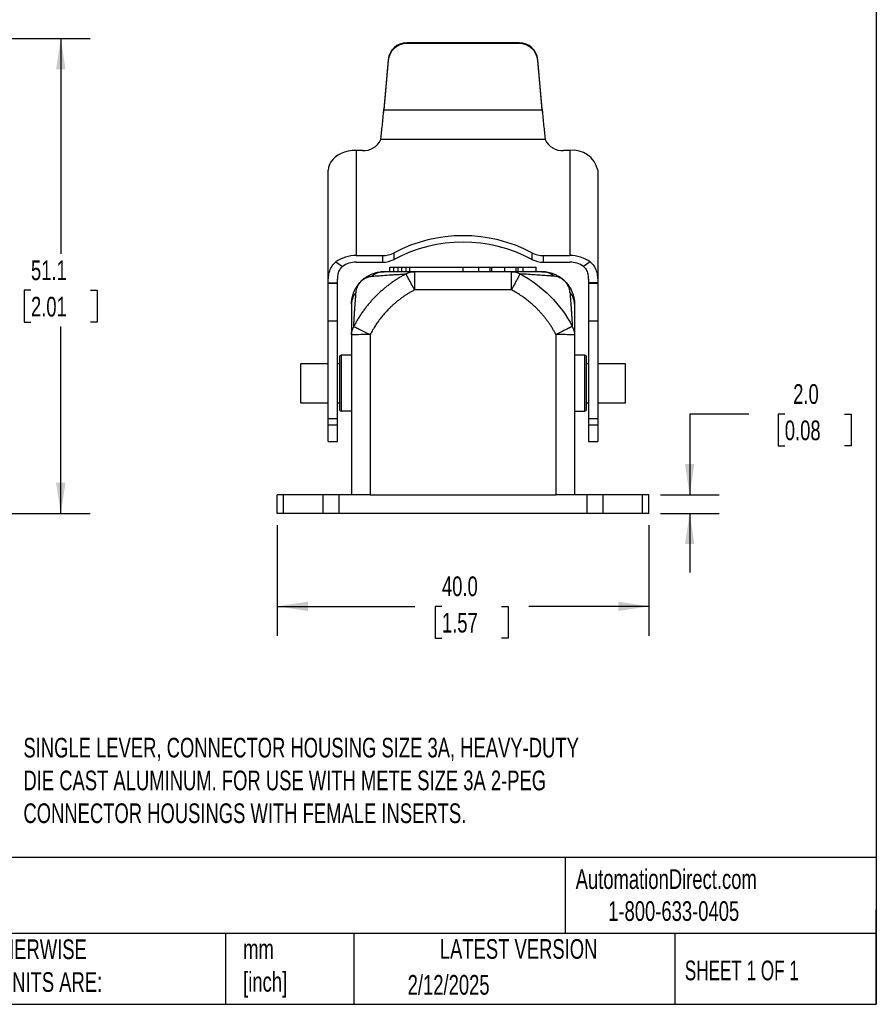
# Model space of a CAD drawing. Header units: millimetres. Extents: x 6 to 273, y 6 to 210.
# Tile 3 of 4: x 181 to 273, y 6 to 112. Entities that reach past the tile are written whole.
import ezdxf

# ---------------------------------------------------------------- set-up
doc = ezdxf.new("R2010")
doc.units = ezdxf.units.MM
doc.linetypes.add('SLD-Solid', pattern=[0])
doc.layers.add('DIMENSIONS', color=140, linetype='SLD-Solid', lineweight=25)
doc.layers.add('TEXT', color=140, linetype='SLD-Solid', lineweight=25)
doc.styles.add('SLDTEXTSTYLE0', font='TXT', dxfattribs={"width": 0.7})
doc.styles.add('SLDTEXTSTYLE1', font='TXT', dxfattribs={"width": 0.65})
doc.dimstyles.new('SLDDIMSTYLE1', dxfattribs={"dimtxt": 2.158008, "dimasz": 3.302, "dimexe": 0, "dimexo": 0.0625, "dimgap": 0.539502, "dimtad": 0, "dimtih": 1, "dimtoh": 1, "dimrnd": 1e-09, "dimzin": 4, "dimdsep": 46, "dimtxsty": 'SLDTEXTSTYLE0', "dimsah": 1, "dimcen": 0.09, "dimadec": 0, "dimazin": 1, "dimtfac": 1, "dimtofl": 0, "dimtmove": 0, "dimatfit": 3, "dimfxl": 0, "dimfrac": 2, "dimtolj": 1, "dimtzin": 12, "dimarcsym": 0})
doc.dimstyles.new('SLDDIMSTYLE2', dxfattribs={"dimtxt": 2.158008, "dimasz": 3.302, "dimexe": 0, "dimexo": 0.0625, "dimgap": 0.539502, "dimtad": 0, "dimtih": 1, "dimtoh": 1, "dimrnd": 1e-09, "dimzin": 12, "dimdsep": 46, "dimtxsty": 'SLDTEXTSTYLE0', "dimsah": 1, "dimcen": 0.09, "dimadec": 0, "dimazin": 3, "dimtfac": 1, "dimtofl": 0, "dimtmove": 0, "dimatfit": 3, "dimfxl": 0, "dimfrac": 2, "dimtolj": 1, "dimtzin": 12, "dimarcsym": 0})
doc.dimstyles.new('SLDDIMSTYLE3', dxfattribs={"dimtxt": 2.158008, "dimasz": 3.302, "dimexe": 0, "dimexo": 0.0625, "dimgap": 0.539502, "dimtad": 0, "dimtih": 1, "dimtoh": 1, "dimrnd": 1e-09, "dimzin": 4, "dimdsep": 46, "dimtxsty": 'SLDTEXTSTYLE0', "dimsah": 1, "dimcen": 0.09, "dimadec": 0, "dimazin": 1, "dimtfac": 1, "dimtmove": 0, "dimatfit": 0, "dimfxl": 0, "dimfrac": 2, "dimtolj": 1, "dimtzin": 12, "dimarcsym": 0})

# ---------------------------------------------------------------- blocks, each defined once
blk = doc.blocks.new('_D_2')
at = {"layer": 'DIMENSIONS'}
for p, q in [((130.05, 110.24), (188.45, 110.24)), ((185.28, 110.24), (185.28, 87.07)), ((182.07, 83.16), (181.35, 83.16)), ((181.35, 83.16), (181.35, 79.73)), ((188.48, 83.16), (189.21, 83.16)), ((189.21, 83.16), (189.21, 79.73)), ((181.35, 79.73), (182.07, 79.73)), ((189.21, 79.73), (188.48, 79.73)), ((185.28, 59.16), (185.28, 79.25)), ((163.55, 59.16), (188.45, 59.16))]:
    blk.add_line(p, q, dxfattribs=at)
for points in [[(185.28, 110.24), (184.77, 106.94), (185.79, 106.94)], [(185.28, 59.16), (185.79, 62.47), (184.77, 62.47)]]:
    blk.add_solid(points, dxfattribs=at)
at = {"layer": 'DIMENSIONS', "char_height": 2.117, "attachment_point": 1, "style": 'SLDTEXTSTYLE0'}
for s, insert in [('51.1', (182.07, 86.37)), ('2.01', (182.07, 82.46))]:
    blk.add_mtext(s, dxfattribs=dict(at, insert=insert))
blk = doc.blocks.new('_D_6')
at = {"layer": 'DIMENSIONS'}
for p, q in [((259.32, 69.85), (252.97, 69.85)), ((252.97, 69.85), (252.97, 61.16)), ((263.2, 69.85), (262.48, 69.85)), ((262.48, 69.85), (262.48, 66.42)), ((269.62, 69.85), (270.34, 69.85)), ((270.34, 69.85), (270.34, 66.42)), ((262.48, 66.42), (263.2, 66.42)), ((270.34, 66.42), (269.62, 66.42)), ((249.84, 61.16), (256.14, 61.16)), ((249.84, 59.16), (256.14, 59.16)), ((252.97, 59.16), (252.97, 52.81))]:
    blk.add_line(p, q, dxfattribs=at)
for points in [[(252.97, 61.16), (253.47, 64.47), (252.46, 64.47)], [(252.97, 59.16), (252.46, 55.86), (253.47, 55.86)]]:
    blk.add_solid(points, dxfattribs=at)
at = {"layer": 'DIMENSIONS', "char_height": 2.117, "attachment_point": 1, "style": 'SLDTEXTSTYLE0'}
for s, insert in [('2.0', (264.1, 73.06)), ('0.08', (263.2, 69.15))]:
    blk.add_mtext(s, dxfattribs=dict(at, insert=insert))
blk = doc.blocks.new('_D_7')
at = {"layer": 'DIMENSIONS'}
for p, q in [((208.57, 57.89), (208.57, 45.99)), ((248.57, 57.89), (248.57, 45.99)), ((208.57, 49.16), (223.38, 49.16)), ((226.3, 49.16), (225.58, 49.16)), ((225.58, 49.16), (225.58, 45.74)), ((232.72, 49.16), (233.44, 49.16)), ((233.44, 49.16), (233.44, 45.74)), ((248.57, 49.16), (235.64, 49.16)), ((225.58, 45.74), (226.3, 45.74)), ((233.44, 45.74), (232.72, 45.74))]:
    blk.add_line(p, q, dxfattribs=at)
for points in [[(208.57, 49.16), (211.87, 48.66), (211.87, 49.67)], [(248.57, 49.16), (245.27, 49.67), (245.27, 48.66)]]:
    blk.add_solid(points, dxfattribs=at)
at = {"layer": 'DIMENSIONS', "char_height": 2.117, "attachment_point": 1, "style": 'SLDTEXTSTYLE0'}
for s, insert in [('40.0', (226.3, 52.38)), ('1.57', (226.3, 48.46))]:
    blk.add_mtext(s, dxfattribs=dict(at, insert=insert))

msp = doc.modelspace()

# ---------------------------------------------------------------- linework, layer by layer
for p, q in [((234.624, 109.782), (222.511, 109.782)), ((222.511, 109.695), (222.511, 109.782)), ((234.624, 109.695), (222.511, 109.695)), ((234.624, 109.782), (234.624, 109.695)), ((220.519, 107.964), (220.053, 102.653)), ((220.519, 107.876), (220.053, 102.565)), ((220.519, 107.964), (220.519, 107.876)), ((236.616, 107.876), (236.616, 107.964)), ((237.083, 102.653), (236.616, 107.964)), ((237.083, 102.565), (236.616, 107.876)), ((220.019, 102.217), (220.053, 102.653)), ((220.053, 102.565), (220.053, 102.653)), ((220.053, 102.565), (237.083, 102.565)), ((237.083, 102.653), (237.083, 102.565)), ((237.083, 102.653), (237.116, 102.217)), ((237.428, 99.388), (219.707, 99.388)), ((217.068, 98.209), (217.068, 86.895)), ((217.735, 98.209), (217.068, 98.209)), ((240.068, 98.209), (239.4, 98.209)), ((240.068, 98.209), (240.068, 86.895)), ((214.068, 83.943), (214.068, 96.087)), ((243.068, 96.087), (243.068, 83.943)), ((217.068, 86.895), (219.907, 86.895)), ((219.907, 86.895), (219.907, 86.188)), ((221.144, 86.491), (221.144, 87.198)), ((235.991, 87.198), (235.991, 86.491)), ((237.228, 86.188), (237.228, 86.895)), ((237.228, 86.895), (240.068, 86.895)), ((214.866, 86.214), (215.6, 85.734)), ((217.068, 86.188), (219.907, 86.188)), ((237.228, 86.188), (240.068, 86.188)), ((242.269, 86.214), (241.535, 85.734)), ((220.691, 85.165), (220.691, 85.665)), ((220.691, 85.665), (221.12, 85.665)), ((221.12, 85.165), (221.12, 85.665)), ((221.12, 85.665), (221.549, 85.665)), ((221.549, 85.665), (221.549, 85.165)), ((221.549, 85.665), (221.978, 85.665)), ((221.978, 85.165), (221.978, 85.665)), ((221.978, 85.665), (222.406, 85.665)), ((222.406, 85.665), (222.406, 85.165)), ((222.406, 85.665), (222.835, 85.665)), ((222.835, 85.165), (222.835, 85.665)), ((222.835, 85.665), (228.581, 85.665)), ((223.353, 85.165), (223.353, 83.2)), ((233.782, 85.165), (223.353, 85.165)), ((228.581, 85.665), (230.237, 85.665)), ((228.581, 85.165), (228.581, 85.665)), ((230.237, 85.665), (230.237, 85.165)), ((230.237, 85.665), (231.479, 85.665)), ((231.479, 85.165), (231.479, 85.665)), ((231.479, 85.665), (231.686, 85.665)), ((231.686, 85.665), (233.058, 85.665)), ((231.686, 85.165), (231.686, 85.665)), ((233.058, 85.165), (233.058, 85.665)), ((233.058, 85.665), (234.3, 85.665)), ((233.782, 83.2), (233.782, 85.165)), ((234.3, 85.165), (234.3, 85.665)), ((234.3, 85.665), (234.507, 85.665)), ((234.507, 85.165), (234.507, 85.665)), ((234.507, 85.665), (235.051, 85.665)), ((235.051, 85.165), (235.051, 85.665)), ((235.051, 85.665), (236.444, 85.665)), ((236.444, 85.165), (236.444, 85.665)), ((214.068, 83.965), (215.068, 83.962)), ((214.068, 83.943), (215.068, 83.943)), ((214.068, 79.846), (214.068, 83.943)), ((215.068, 83.943), (215.068, 83.953)), ((215.068, 79.846), (215.068, 83.943)), ((243.068, 83.965), (242.068, 83.962)), ((242.068, 83.943), (243.068, 83.943)), ((242.068, 83.943), (242.068, 79.846)), ((243.068, 83.943), (243.068, 79.846)), ((233.782, 83.2), (223.353, 83.2)), ((215.068, 79.846), (214.068, 79.846)), ((214.068, 69.355), (214.068, 79.846)), ((215.068, 69.355), (215.068, 79.846)), ((242.068, 79.846), (242.068, 69.355)), ((243.068, 79.846), (242.068, 79.846)), ((243.068, 79.846), (243.068, 69.355)), ((218.568, 78.392), (218.568, 61.165)), ((238.568, 78.392), (238.568, 61.165)), ((216.568, 78.357), (216.568, 61.165)), ((240.568, 78.357), (240.568, 61.165)), ((214.068, 75.265), (211.068, 75.265)), ((211.068, 75.265), (211.068, 73.165)), ((215.268, 75.265), (215.068, 75.265)), ((215.468, 76.165), (215.468, 70.165)), ((216.568, 76.165), (215.468, 76.165)), ((241.668, 76.165), (240.568, 76.165)), ((241.668, 70.165), (241.668, 76.165)), ((242.068, 75.265), (241.868, 75.265)), ((246.068, 75.265), (243.068, 75.265)), ((246.068, 71.065), (246.068, 75.265)), ((211.068, 73.165), (211.068, 71.065)), ((211.068, 71.065), (214.068, 71.065)), ((215.068, 71.065), (215.268, 71.065)), ((241.868, 71.065), (242.068, 71.065)), ((243.068, 71.065), (246.068, 71.065)), ((216.568, 70.165), (215.468, 70.165)), ((240.568, 70.165), (241.668, 70.165)), ((214.068, 69.355), (215.068, 69.355)), ((214.068, 68.639), (214.068, 69.355)), ((215.068, 68.639), (215.068, 69.355)), ((242.068, 69.355), (243.068, 69.355)), ((242.068, 69.355), (242.068, 68.639)), ((243.068, 69.355), (243.068, 68.639)), ((215.068, 68.639), (214.068, 68.639)), ((214.068, 66.882), (214.068, 68.639)), ((215.068, 66.882), (215.068, 68.639)), ((243.068, 68.639), (242.068, 68.639)), ((242.068, 68.639), (242.068, 66.882)), ((243.068, 68.639), (243.068, 66.882)), ((214.068, 66.882), (215.068, 66.882)), ((242.068, 66.882), (243.068, 66.882)), ((208.568, 59.165), (208.568, 61.165)), ((209.237, 61.165), (208.568, 61.165)), ((209.237, 59.165), (209.237, 61.165)), ((213.49, 61.165), (209.237, 61.165)), ((213.49, 61.165), (213.49, 59.165)), ((215.222, 61.165), (213.49, 61.165)), ((215.222, 61.165), (215.222, 59.165)), ((218.568, 61.165), (215.222, 61.165)), ((218.568, 61.165), (238.568, 61.165)), ((241.913, 61.165), (238.568, 61.165)), ((241.913, 59.165), (241.913, 61.165)), ((243.645, 61.165), (241.913, 61.165)), ((243.645, 59.165), (243.645, 61.165)), ((247.898, 61.165), (243.645, 61.165)), ((247.898, 59.165), (247.898, 61.165)), ((248.568, 61.165), (247.898, 61.165)), ((248.568, 59.165), (248.568, 61.165)), ((209.237, 59.165), (208.568, 59.165)), ((213.49, 59.165), (209.237, 59.165)), ((215.222, 59.165), (213.49, 59.165)), ((241.913, 59.165), (215.222, 59.165)), ((243.645, 59.165), (241.913, 59.165)), ((247.898, 59.165), (243.645, 59.165)), ((248.568, 59.165), (247.898, 59.165))]:
    msp.add_line(p, q)
at = {"flags": 128}
msp.add_lwpolyline([(217.068, 98.209), (216.641, 98.187), (216.222, 98.123), (215.821, 98.017), (215.446, 97.872), (215.103, 97.691), (214.8, 97.477), (214.544, 97.234), (214.339, 96.969), (214.189, 96.685), (214.098, 96.389), (214.068, 96.087)], dxfattribs=at)
for centre, radius, start, end in [((222.508, 107.785), 1.997, 89.9037, 174.87873), ((222.508, 107.698), 1.997, 89.9037, 174.87873), ((234.627, 107.785), 1.997, 5.12127, 90.0963), ((234.627, 107.698), 1.997, 5.12127, 90.0963), ((217.93, 100.121), 1.922, 264.17182, 337.60105), ((239.205, 100.121), 1.922, 202.39895, 275.82818), ((240.407, 95.507), 2.723, 12.31062, 97.16061), ((228.568, 73.13), 15.906, 62.18161, 117.81839), ((228.568, 72.423), 15.906, 62.18161, 117.81839), ((216.993, 83.232), 3.663, 88.84093, 125.5098), ((219.935, 89.461), 2.566, 269.39163, 298.13546), ((237.201, 89.461), 2.566, 241.86454, 270.60837), ((240.142, 83.232), 3.663, 54.4902, 91.15907), ((217.018, 83.746), 2.442, 88.84093, 125.5098), ((219.935, 88.754), 2.566, 269.39163, 298.13546), ((237.201, 88.754), 2.566, 241.86454, 270.60837), ((240.117, 83.746), 2.442, 54.4902, 91.15907), ((220.07, 83.22), 1.945, 90.06856, 131.46214), ((237.065, 83.22), 1.945, 48.53786, 89.93144), ((218.513, 81.663), 1.945, 138.53786, 179.93144), ((238.622, 81.663), 1.945, 0.06856, 41.46214), ((218.047, 50.893), 27.504, 88.91587, 93.08382), ((239.047, 48.539), 29.856, 87.08044, 90.91987), ((215.468, 75.965), 0.2, 90, 180), ((241.668, 75.965), 0.2, 0, 90), ((215.468, 70.365), 0.2, 180, 270), ((241.668, 70.365), 0.2, 270, 0)]:
    msp.add_arc(centre, radius, start, end)
for points, knots in [([(219.727, 99.49), (219.754, 99.696), (219.781, 99.918), (219.835, 100.394), (219.863, 100.651), (219.917, 101.178), (219.944, 101.448), (219.998, 102.002), (220.025, 102.285), (220.053, 102.565)], [0, 0, 0, 0, 0.25, 0.25, 0.5, 0.5, 0.75, 0.75, 1, 1, 1, 1]), ([(237.083, 102.565), (237.11, 102.285), (237.137, 102.007), (237.191, 101.456), (237.218, 101.18), (237.272, 100.653), (237.299, 100.402), (237.353, 99.922), (237.381, 99.696), (237.408, 99.49)], [0, 0, 0, 0, 0.25, 0.25, 0.5, 0.5, 0.75, 0.75, 1, 1, 1, 1]), ([(219.707, 99.388), (219.711, 99.405), (219.72, 99.439), (219.725, 99.473), (219.727, 99.49)], [0, 0, 0, 0, 0.5002917, 1, 1, 1, 1]), ([(237.408, 99.49), (237.41, 99.473), (237.416, 99.439), (237.424, 99.405), (237.428, 99.388)], [0, 0, 0, 0, 0.4996991, 1, 1, 1, 1]), ([(214.068, 83.965), (214.068, 84.178), (214.074, 84.395), (214.121, 84.833), (214.16, 85.043), (214.286, 85.445), (214.37, 85.629), (214.586, 85.958), (214.716, 86.1), (214.866, 86.214)], [0, 0, 0, 0, 0.25, 0.25, 0.5, 0.5, 0.75, 0.75, 1, 1, 1, 1]), ([(242.269, 86.214), (242.419, 86.1), (242.548, 85.96), (242.764, 85.631), (242.849, 85.447), (242.943, 85.147), (242.969, 85.042), (243.01, 84.832), (243.025, 84.725), (243.06, 84.4), (243.067, 84.178), (243.068, 83.965)], [0, 0, 0, 0, 0.25, 0.25, 0.5, 0.5, 0.625, 0.625, 0.75, 0.75, 1, 1, 1, 1]), ([(215.068, 83.962), (215.068, 84.116), (215.07, 84.274), (215.093, 84.599), (215.113, 84.768), (215.185, 85.091), (215.239, 85.25), (215.388, 85.526), (215.485, 85.646), (215.6, 85.734)], [0, 0, 0, 0, 0.25, 0.25, 0.5, 0.5, 0.75, 0.75, 1, 1, 1, 1]), ([(216.568, 81.665), (216.568, 81.718), (216.57, 81.821), (216.581, 81.98), (216.598, 82.138), (216.624, 82.295), (216.655, 82.45), (216.694, 82.602), (216.74, 82.753), (216.792, 82.9), (216.871, 83.097), (216.989, 83.341), (217.169, 83.636), (217.377, 83.912), (217.639, 84.196), (217.969, 84.478), (218.35, 84.726), (218.713, 84.899), (219.06, 85.023), (219.392, 85.105), (219.736, 85.156), (219.953, 85.162), (220.068, 85.165)], [0, 0, 0, 0, 0.0437855, 0.0854629, 0.1250538, 0.162583, 0.1980801, 0.2315799, 0.2631236, 0.2927608, 0.3205514, 0.3764339, 0.4244497, 0.4659491, 0.5035853, 0.5544505, 0.6135502, 0.685556, 0.7493391, 0.8227427, 0.9061986, 1, 1, 1, 1]), ([(222.436, 84.925), (222.328, 84.868), (222.112, 84.752), (221.792, 84.567), (221.474, 84.371), (221.159, 84.164), (220.846, 83.946), (220.536, 83.716), (220.23, 83.474), (219.928, 83.221), (219.63, 82.957), (219.337, 82.68), (219.05, 82.392), (218.769, 82.092), (218.494, 81.781), (218.226, 81.457), (217.966, 81.122), (217.714, 80.775), (217.471, 80.417), (217.238, 80.046), (217.014, 79.665), (216.876, 79.403), (216.806, 79.271)], [0, 0, 0, 0, 0.0450926, 0.090679, 0.1367634, 0.1833499, 0.2304425, 0.2780448, 0.3261602, 0.374792, 0.4239434, 0.4736175, 0.5238176, 0.5745469, 0.6258092, 0.6776085, 0.7299494, 0.7828371, 0.8362779, 0.8902792, 0.9448498, 1, 1, 1, 1]), ([(218.782, 84.677), (218.905, 84.686), (219.207, 84.707), (219.808, 84.752), (220.443, 84.798), (221.064, 84.839), (221.559, 84.871), (222.021, 84.899), (222.333, 84.919), (222.436, 84.925)], [0, 0, 0, 0, 0.116975, 0.2882678, 0.550922, 0.6657606, 0.7881056, 0.930498, 1, 1, 1, 1]), ([(223.353, 83.2), (223.252, 83.394), (223.144, 83.6), (222.934, 83.999), (222.832, 84.191), (222.658, 84.519), (222.585, 84.654), (222.481, 84.845), (222.45, 84.902), (222.436, 84.925)], [0, 0, 0, 0, 0.25, 0.25, 0.5, 0.5, 0.75, 0.75, 1, 1, 1, 1]), ([(234.699, 84.925), (234.686, 84.902), (234.654, 84.845), (234.55, 84.654), (234.477, 84.519), (234.303, 84.191), (234.201, 83.999), (233.991, 83.6), (233.883, 83.394), (233.782, 83.2)], [0, 0, 0, 0, 0.25, 0.25, 0.5, 0.5, 0.75, 0.75, 1, 1, 1, 1]), ([(234.699, 84.925), (235.897, 84.299), (236.997, 83.488), (238.903, 81.574), (239.709, 80.47), (240.329, 79.271)], [0, 0, 0, 0, 0.5, 0.5, 1, 1, 1, 1]), ([(238.353, 84.677), (238.229, 84.686), (237.984, 84.703), (237.611, 84.729), (237.242, 84.754), (236.874, 84.78), (236.509, 84.805), (236.145, 84.83), (235.784, 84.854), (235.424, 84.878), (235.066, 84.902), (234.82, 84.917), (234.699, 84.925)], [0, 0, 0, 0, 0.118389, 0.2326695, 0.3428478, 0.4489313, 0.5509282, 0.648848, 0.7427016, 0.8325014, 0.9182619, 1, 1, 1, 1]), ([(237.068, 85.165), (237.12, 85.164), (237.224, 85.163), (237.383, 85.152), (237.541, 85.134), (237.698, 85.109), (237.852, 85.077), (238.005, 85.038), (238.155, 84.993), (238.303, 84.941), (238.499, 84.862), (238.744, 84.744), (239.039, 84.564), (239.315, 84.356), (239.599, 84.094), (239.881, 83.763), (240.128, 83.382), (240.302, 83.02), (240.425, 82.673), (240.507, 82.341), (240.559, 81.996), (240.565, 81.78), (240.568, 81.665)], [0, 0, 0, 0, 0.0437837, 0.0854598, 0.1250498, 0.1625788, 0.1980762, 0.2315768, 0.263122, 0.2927613, 0.3205545, 0.376438, 0.4244551, 0.4659536, 0.5035866, 0.554447, 0.6135444, 0.6855498, 0.7493327, 0.8227373, 0.9061954, 1, 1, 1, 1]), ([(241.535, 85.734), (241.593, 85.69), (241.645, 85.639), (241.74, 85.524), (241.783, 85.459), (241.896, 85.251), (241.949, 85.093), (242.022, 84.769), (242.042, 84.601), (242.065, 84.276), (242.067, 84.116), (242.068, 83.962)], [0, 0, 0, 0, 0.125, 0.125, 0.25, 0.25, 0.5, 0.5, 0.75, 0.75, 1, 1, 1, 1]), ([(217.055, 82.951), (217.058, 82.988), (217.065, 83.064), (217.086, 83.189), (217.122, 83.328), (217.165, 83.457), (217.224, 83.596), (217.282, 83.711), (217.357, 83.83), (217.409, 83.905), (217.462, 83.974), (217.52, 84.042), (217.596, 84.124), (217.693, 84.215), (217.766, 84.275), (217.821, 84.316), (217.877, 84.357), (217.954, 84.407), (218.037, 84.456), (218.11, 84.494), (218.171, 84.523), (218.222, 84.544), (218.273, 84.565), (218.341, 84.59), (218.461, 84.627), (218.617, 84.662), (218.727, 84.672), (218.782, 84.677)], [0, 0, 0, 0, 0.0764783, 0.1529042, 0.2293398, 0.3045234, 0.3438678, 0.4099827, 0.4349622, 0.4537973, 0.4699276, 0.4838904, 0.4965038, 0.5174148, 0.5374113, 0.5442777, 0.5574617, 0.5813215, 0.6115585, 0.6415917, 0.6627721, 0.6839009, 0.7072422, 0.7320529, 0.7801709, 0.8901202, 1, 1, 1, 1]), ([(240.08, 82.951), (240.077, 82.985), (240.071, 83.052), (240.054, 83.158), (240.031, 83.263), (240, 83.369), (239.963, 83.473), (239.919, 83.577), (239.868, 83.679), (239.81, 83.779), (239.747, 83.874), (239.679, 83.966), (239.603, 84.056), (239.508, 84.155), (239.394, 84.257), (239.275, 84.348), (239.154, 84.426), (239.028, 84.495), (238.896, 84.553), (238.733, 84.611), (238.545, 84.658), (238.42, 84.671), (238.353, 84.677)], [0, 0, 0, 0, 0.0704281, 0.1356491, 0.1957, 0.2506282, 0.3013797, 0.3462068, 0.3852516, 0.4187294, 0.4462414, 0.4685501, 0.4867204, 0.5026687, 0.5245766, 0.5518899, 0.5873604, 0.6322651, 0.6872277, 0.7525849, 0.8662268, 1, 1, 1, 1]), ([(216.806, 79.271), (216.809, 79.328), (216.819, 79.491), (216.838, 79.796), (216.864, 80.206), (216.892, 80.652), (216.934, 81.278), (216.98, 81.918), (217.025, 82.522), (217.046, 82.827), (217.055, 82.951)], [0, 0, 0, 0, 0.0380922, 0.1086247, 0.2115758, 0.3338137, 0.44865, 0.7114095, 0.8828291, 1, 1, 1, 1]), ([(223.353, 83.2), (223.252, 83.145), (223.048, 83.037), (222.75, 82.863), (222.458, 82.681), (222.172, 82.49), (221.892, 82.29), (221.619, 82.083), (221.352, 81.866), (221.091, 81.641), (220.836, 81.408), (220.533, 81.113), (220.19, 80.75), (219.817, 80.313), (219.468, 79.859), (219.142, 79.388), (218.839, 78.899), (218.658, 78.561), (218.568, 78.392)], [0, 0, 0, 0, 0.05027524, 0.10036412, 0.15031321, 0.2001695, 0.24998022, 0.29979275, 0.34965445, 0.39961253, 0.44971396, 0.50000528, 0.58368944, 0.66694193, 0.74998023, 0.83302354, 0.916291, 1, 1, 1, 1]), ([(238.568, 78.392), (238.514, 78.494), (238.406, 78.698), (238.233, 78.997), (238.052, 79.29), (237.863, 79.577), (237.665, 79.857), (237.458, 80.131), (237.243, 80.4), (237.019, 80.661), (236.787, 80.917), (236.493, 81.221), (236.133, 81.566), (235.698, 81.941), (235.245, 82.293), (234.775, 82.62), (234.288, 82.926), (233.951, 83.108), (233.782, 83.2)], [0, 0, 0, 0, 0.0502795, 0.1003722, 0.1503248, 0.2001841, 0.2499973, 0.2998119, 0.3496753, 0.3996345, 0.4497367, 0.5000282, 0.5837117, 0.6669623, 0.7499973, 0.8330362, 0.9162979, 1, 1, 1, 1]), ([(240.08, 82.951), (240.089, 82.827), (240.11, 82.522), (240.155, 81.918), (240.201, 81.278), (240.243, 80.652), (240.275, 80.154), (240.303, 79.689), (240.323, 79.374), (240.329, 79.271)], [0, 0, 0, 0, 0.1171713, 0.2885909, 0.5513508, 0.6661852, 0.7884254, 0.9306965, 1, 1, 1, 1]), ([(240.568, 81.665), (240.568, 81.537), (240.568, 81.295), (240.568, 80.919), (240.568, 80.544), (240.568, 80.138), (240.568, 79.716), (240.568, 79.27), (240.568, 78.822), (240.568, 78.51), (240.568, 78.357)], [0, 0, 0, 0, 0.1326962, 0.250053, 0.3794839, 0.5000867, 0.6331902, 0.7608647, 0.883128, 1, 1, 1, 1]), ([(216.806, 79.271), (216.831, 79.262), (216.891, 79.235), (217.089, 79.14), (217.228, 79.072), (217.563, 78.905), (217.759, 78.806), (218.164, 78.599), (218.372, 78.493), (218.568, 78.392)], [0, 0, 0, 0, 0.25, 0.25, 0.5, 0.5, 0.75, 0.75, 1, 1, 1, 1]), ([(240.329, 79.271), (240.323, 79.269), (240.311, 79.264), (240.282, 79.252), (240.248, 79.236), (240.209, 79.218), (240.166, 79.198), (240.12, 79.176), (240.072, 79.153), (240.023, 79.129), (239.973, 79.104), (239.924, 79.08), (239.875, 79.056), (239.828, 79.033), (239.783, 79.01), (239.658, 78.948), (239.46, 78.849), (239.163, 78.697), (238.922, 78.574), (238.742, 78.482), (238.654, 78.436), (238.604, 78.411), (238.58, 78.398), (238.568, 78.392)], [0, 0, 0, 0, 0.049081, 0.0961089, 0.1410836, 0.184005, 0.2248728, 0.2636871, 0.3004478, 0.3351546, 0.3678077, 0.3984068, 0.426952, 0.4534433, 0.4778805, 0.5002637, 0.6515425, 0.7584026, 0.8820918, 0.941862, 0.9711449, 0.9856271, 1, 1, 1, 1]), ([(215.268, 75.965), (215.268, 75.965), (215.268, 74.71), (215.268, 71.62), (215.268, 70.365), (215.268, 70.365)], [0, 0, 0, 0, 0.5, 0.5, 1, 1, 1, 1]), ([(241.868, 70.365), (241.868, 70.365), (241.868, 71.62), (241.868, 74.71), (241.868, 75.965), (241.868, 75.965)], [0, 0, 0, 0, 0.5, 0.5, 1, 1, 1, 1])]:
    msp.add_open_spline(points, degree=3, knots=knots)
for points in [[(223.353, 85.165), (222.039, 85.165), (221.023, 85.165), (220.068, 85.165)], [(222.436, 84.925), (222.713, 85.08), (223.038, 85.165), (223.353, 85.165)], [(233.782, 85.165), (234.097, 85.165), (234.422, 85.08), (234.699, 84.925)], [(237.068, 85.165), (236.112, 85.165), (235.096, 85.165), (233.782, 85.165)], [(214.068, 83.943), (214.068, 83.95), (214.068, 83.958), (214.068, 83.965)], [(215.068, 83.943), (215.068, 83.95), (215.068, 83.956), (215.068, 83.962)], [(242.068, 83.962), (242.068, 83.956), (242.068, 83.95), (242.068, 83.943)], [(243.068, 83.965), (243.068, 83.958), (243.068, 83.95), (243.068, 83.943)], [(216.568, 81.665), (216.568, 80.704), (216.568, 79.683), (216.568, 78.357)], [(216.568, 78.357), (216.568, 78.671), (216.652, 78.994), (216.806, 79.271)], [(240.329, 79.271), (240.483, 78.994), (240.568, 78.671), (240.568, 78.357)]]:
    msp.add_open_spline(points, degree=3)
at = {"layer": 'TEXT'}
for p, q in [((273.05, 209.55), (273.05, 6.35)), ((273.05, 22.126), (6.35, 22.126)), ((239.575, 22.126), (239.575, 13.97)), ((273.05, 6.35), (273.05, 16.51)), ((273.05, 13.97), (6.35, 13.97)), ((203.024, 13.97), (203.024, 6.35)), ((216.812, 13.97), (216.812, 6.35)), ((251.349, 13.97), (251.349, 6.35)), ((6.35, 6.35), (273.05, 6.35))]:
    msp.add_line(p, q, dxfattribs=at)

# ---------------------------------------------------------------- texts
for s, insert, char_height, attachment_point, style in [('SINGLE LEVER, CONNECTOR HOUSING SIZE 3A, HEAVY-DUTY ^JDIE CAST ALUMINUM. FOR USE WITH METE SIZE 3A 2-PEG ^JCONNECTOR HOUSINGS WITH FEMALE INSERTS.', (181.259, 35.02), 2.116667, 1, 'SLDTEXTSTYLE0'), ('AutomationDirect.com', (240.695, 20.877), 2.11667, 1, 'SLDTEXTSTYLE0'), ('1-800-633-0405', (244.192, 17.437), 2.11667, 1, 'SLDTEXTSTYLE0'), ('UNLESS OTHERWISE ^JSPECIFIED UNITS ARE:', (167.608, 13.331), 2.11667, 1, 'SLDTEXTSTYLE0'), ('mm^J[inch]', (204.907, 13.357), 2.1167, 1, 'SLDTEXTSTYLE0'), ('LATEST VERSION', (234.552, 13.364), 2.11667, 2, 'SLDTEXTSTYLE0'), ('SHEET 1 OF 1', (252.441, 11.051), 2.11667, 1, 'SLDTEXTSTYLE1'), ('2/12/2025', (222.613, 9.503), 2.1167, 1, 'SLDTEXTSTYLE0')]:
    msp.add_mtext(s, dxfattribs=dict(at, insert=insert, char_height=char_height, attachment_point=attachment_point, style=style))

# ---------------------------------------------------------------- dimensions: what is measured, and where the dimension line sits
at = {"layer": 'DIMENSIONS'}
for base, p1, p2, dimstyle, picture, middle in [((185.2786, 59.1649), (128.7786, 110.24), (162.2786, 59.1649), 'SLDDIMSTYLE2', '_D_2', (185.2786, 83.162)), ((252.965, 61.165), (248.568, 59.165), (248.568, 61.165), 'SLDDIMSTYLE3', '_D_6', (252.965, 69.849))]:
    dim = msp.add_linear_dim(base=base, p1=p1, p2=p2, angle=90, dimstyle=dimstyle, dxfattribs=at)
    dim.commit()
    dim.dimension.update_dxf_attribs({"geometry": picture, "text_midpoint": middle, "dimtype": 160})
dim = msp.add_linear_dim(base=(248.568, 49.165), p1=(208.568, 59.165), p2=(248.568, 59.165), dimstyle='SLDDIMSTYLE1', dxfattribs=at)
dim.commit()
dim.dimension.update_dxf_attribs({"geometry": '_D_7', "text_midpoint": (229.511, 49.165), "dimtype": 160})

doc.saveas('drawing.dxf')
